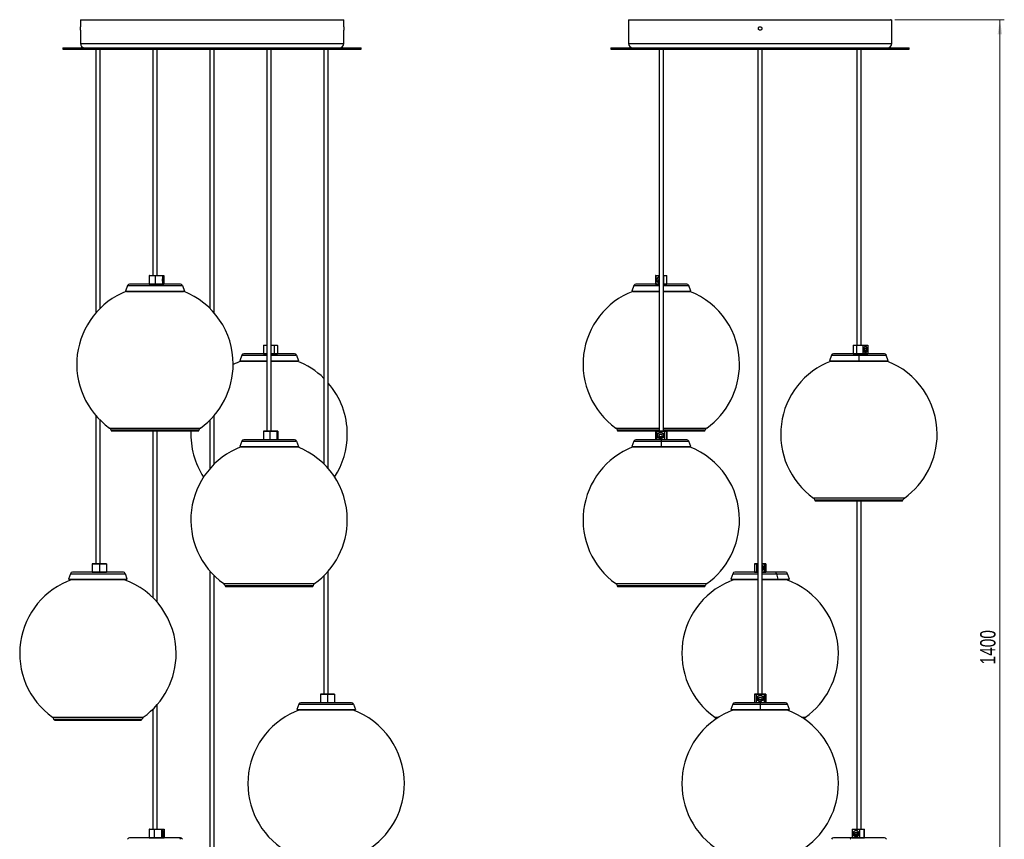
# Model space of a CAD drawing. Header units: millimetres. Extents: x 483 to 853, y 256 to 697.
# Tile 2 of 5: x 483 to 707, y 349 to 536. Entities that reach past the tile are written whole.
import ezdxf

# ---------------------------------------------------------------- set-up
doc = ezdxf.new("R2010")
doc.units = ezdxf.units.MM
doc.header["$PDSIZE"] = -1
doc.styles.add('SLDTEXTSTYLE0', font='TXT', dxfattribs={"width": 0.75})
doc.dimstyles.new('SLDDIMSTYLE0', dxfattribs={"dimtxt": 3.5, "dimasz": 3.302, "dimexe": 0, "dimexo": 0.0625, "dimgap": 0.875, "dimtad": 1, "dimdec": 0, "dimlfac": 5, "dimrnd": 1e-09, "dimzin": 12, "dimdsep": 46, "dimtxsty": 'SLDTEXTSTYLE0', "dimsah": 1, "dimcen": 0.09, "dimadec": 0, "dimazin": 3, "dimtfac": 1, "dimtofl": 0, "dimtmove": 0, "dimatfit": 3, "dimfxl": 0, "dimfrac": 2, "dimtolj": 1, "dimtzin": 12, "dimarcsym": 0})

# ---------------------------------------------------------------- blocks, each defined once
blk = doc.blocks.new('_D')
at = {"color": 7, "linetype": 'Continuous', "lineweight": 0}
for p, q in [((682.18, 536), (707.12, 536)), ((706.12, 536), (706.12, 256)), ((682.48, 256), (707.12, 256))]:
    blk.add_line(p, q, dxfattribs=at)
at = {"color": 7, "linetype": 'Continuous', "lineweight": 18}
for points in [[(706.12, 536), (705.61, 532.69), (706.63, 532.69)], [(706.12, 256), (706.63, 259.3), (705.61, 259.3)]]:
    blk.add_solid(points, dxfattribs=at)
at = {"color": 7, "linetype": 'Continuous', "lineweight": 18, "insert": (701.61, 389.18), "char_height": 3.5, "attachment_point": 1, "rotation": 90, "style": 'SLDTEXTSTYLE0'}
blk.add_mtext('1400', dxfattribs=at)

msp = doc.modelspace()

# ---------------------------------------------------------------- linework, layer by layer
at = {"color": 7, "linetype": 'Continuous', "lineweight": 25}
for p, q in [((496.59, 536), (496.59, 534.4)), ((496.59, 536), (556.59, 536)), ((556.59, 534.39), (556.59, 536)), ((621.48, 536), (621.48, 530.6)), ((621.48, 536), (651.48, 536)), ((651.48, 536), (681.48, 536)), ((681.48, 530.6), (681.48, 536)), ((496.59, 533.6), (496.59, 530.6)), ((556.59, 530.6), (556.59, 533.6)), ((492.59, 529.6), (492.59, 529.3)), ((492.59, 529.6), (560.59, 529.6)), ((560.59, 529.3), (560.59, 529.6)), ((617.48, 529.6), (617.48, 529.3)), ((617.48, 529.6), (651.48, 529.6)), ((651.48, 529.6), (685.48, 529.6)), ((685.48, 529.3), (685.48, 529.6)), ((492.59, 529.3), (560.59, 529.3)), ((500.1, 529.3), (500.1, 469.19)), ((501.08, 470.24), (501.08, 529.3)), ((513.1, 529.3), (513.1, 477.72)), ((514.08, 477.72), (514.08, 529.3)), ((526.1, 529.3), (526.1, 470.24)), ((527.08, 469.19), (527.08, 529.3)), ((539.1, 529.3), (539.1, 442.28)), ((540.08, 442.28), (540.08, 529.3)), ((552.1, 529.3), (552.1, 434.8)), ((553.08, 433.76), (553.08, 529.3)), ((617.48, 529.3), (651.48, 529.3)), ((628.47, 529.3), (628.47, 442.28)), ((629.45, 442.28), (629.45, 529.3)), ((650.99, 529.3), (650.99, 382.42)), ((651.48, 529.3), (685.48, 529.3)), ((651.97, 382.42), (651.97, 529.3)), ((673.51, 529.3), (673.51, 461.86)), ((674.49, 461.86), (674.49, 529.3)), ((519.38, 475.76), (507.8, 475.76)), ((512.29, 477.7), (512.29, 475.78)), ((512.31, 477.72), (513.65, 477.72)), ((513.65, 477.72), (515.28, 477.72)), ((515.3, 477.7), (513.65, 477.7)), ((513.65, 477.7), (513.65, 475.78)), ((513.65, 475.78), (515.3, 475.78)), ((515.28, 477.72), (515.3, 477.7)), ((515.28, 477.72), (515.6, 477.72)), ((515.28, 475.76), (515.3, 475.78)), ((515.3, 477.7), (515.3, 475.78)), ((515.63, 477.7), (515.3, 477.7)), ((515.3, 475.78), (515.63, 475.78)), ((515.41, 477.37), (515.4, 477.36)), ((515.5, 476.95), (515.43, 476.95)), ((515.43, 476.53), (515.5, 476.53)), ((515.45, 477.44), (515.44, 477.44)), ((515.46, 477.44), (515.45, 477.44)), ((515.6, 477.72), (515.63, 477.7)), ((515.6, 475.76), (515.63, 475.78)), ((515.63, 477.7), (515.63, 475.78)), ((628.47, 475.76), (623.17, 475.76)), ((627.66, 477.7), (627.66, 475.78)), ((627.73, 477.7), (627.66, 477.7)), ((627.66, 477.7), (627.66, 475.78)), ((627.66, 475.78), (627.73, 475.78)), ((627.68, 477.72), (627.75, 477.72)), ((627.68, 477.72), (627.68, 477.72)), ((627.75, 477.72), (627.73, 477.7)), ((627.73, 477.7), (627.73, 475.78)), ((627.75, 475.76), (627.73, 475.78)), ((627.75, 477.72), (628.47, 477.72)), ((628.31, 477.37), (628.31, 477.36)), ((628.47, 476.95), (628.43, 476.95)), ((628.43, 476.53), (628.47, 476.53)), ((629.45, 477.72), (629.49, 477.72)), ((634.75, 475.76), (629.45, 475.76)), ((629.49, 477.72), (630.14, 477.72)), ((629.49, 477.72), (629.5, 477.7)), ((629.49, 475.76), (629.5, 475.78)), ((630.16, 477.7), (629.5, 477.7)), ((629.5, 477.7), (629.5, 475.78)), ((629.5, 475.78), (630.16, 475.78)), ((630.14, 477.72), (630.24, 477.72)), ((630.16, 477.7), (630.16, 475.78)), ((630.26, 475.78), (630.26, 477.7)), ((507.35, 475.44), (506.9, 474.2)), ((506.9, 474.2), (507.08, 474.13)), ((506.9, 474.2), (520.29, 474.2)), ((507.09, 474.13), (520.1, 474.13)), ((519.84, 475.44), (520.29, 474.2)), ((520.11, 474.13), (520.29, 474.2)), ((622.72, 475.44), (622.27, 474.2)), ((622.27, 474.2), (622.45, 474.13)), ((622.27, 474.2), (628.47, 474.2)), ((622.46, 474.13), (628.47, 474.13)), ((629.45, 474.2), (635.66, 474.2)), ((629.45, 474.13), (635.47, 474.13)), ((635.66, 474.2), (635.2, 475.44)), ((635.47, 474.13), (635.66, 474.2)), ((538.29, 461.84), (538.29, 459.92)), ((538.31, 461.86), (539.1, 461.86)), ((540.08, 461.86), (540.74, 461.86)), ((540.74, 461.86), (541.46, 461.86)), ((540.76, 461.84), (540.76, 459.92)), ((541.49, 461.84), (540.76, 461.84)), ((541.46, 461.86), (541.49, 461.84)), ((541.49, 461.84), (541.49, 459.92)), ((672.7, 461.84), (672.7, 459.92)), ((672.72, 461.86), (673.43, 461.86)), ((673.43, 461.86), (674.9, 461.86)), ((674.91, 461.84), (673.43, 461.84)), ((673.43, 461.84), (673.43, 459.92)), ((674.9, 461.86), (674.91, 461.84)), ((674.9, 461.86), (676.01, 461.86)), ((674.91, 461.84), (674.91, 459.92)), ((676.04, 461.84), (674.91, 461.84)), ((675.28, 461.51), (675.28, 461.5)), ((675.59, 461.09), (675.36, 461.09)), ((675.36, 460.67), (675.59, 460.67)), ((675.48, 461.58), (675.46, 461.58)), ((676.01, 461.86), (676.04, 461.84)), ((676.04, 461.84), (676.04, 459.92)), ((533.35, 459.58), (532.9, 458.34)), ((532.9, 458.34), (533.09, 458.27)), ((532.9, 458.34), (539.1, 458.34)), ((533.09, 458.27), (539.1, 458.27)), ((539.1, 459.9), (533.8, 459.9)), ((545.38, 459.9), (540.08, 459.9)), ((540.08, 458.34), (546.29, 458.34)), ((540.08, 458.27), (546.1, 458.27)), ((540.76, 459.92), (541.49, 459.92)), ((541.46, 459.9), (541.49, 459.92)), ((545.84, 459.58), (546.29, 458.34)), ((546.1, 458.27), (546.29, 458.34)), ((667.75, 459.58), (667.3, 458.34)), ((667.3, 458.34), (667.49, 458.27)), ((667.3, 458.34), (674, 458.34)), ((667.49, 458.27), (674, 458.27)), ((674, 459.9), (668.2, 459.9)), ((673.43, 459.92), (674.91, 459.92)), ((679.79, 459.9), (674, 459.9)), ((674, 459.9), (674, 459.58)), ((674, 459.58), (674, 458.34)), ((674, 458.34), (680.69, 458.34)), ((674, 458.27), (674, 458.34)), ((674, 458.27), (680.5, 458.27)), ((674.9, 459.9), (674.91, 459.92)), ((674.91, 459.92), (676.04, 459.92)), ((676.01, 459.9), (676.04, 459.92)), ((680.69, 458.34), (680.24, 459.58)), ((680.5, 458.27), (680.69, 458.34)), ((500.1, 445.88), (500.1, 412.12)), ((501.08, 412.12), (501.08, 444.83)), ((526.1, 444.83), (526.1, 433.76)), ((527.08, 434.8), (527.08, 445.88)), ((503.76, 442.35), (523.43, 442.35)), ((513.1, 442.35), (513.1, 404.39)), ((514.08, 403.34), (514.08, 442.35)), ((538.29, 442.26), (538.29, 440.34)), ((538.31, 442.28), (539.75, 442.28)), ((539.75, 442.28), (541.38, 442.28)), ((541.39, 442.26), (539.76, 442.26)), ((539.76, 442.26), (539.76, 440.34)), ((541.38, 442.28), (541.39, 442.26)), ((541.38, 442.28), (541.55, 442.28)), ((541.39, 442.26), (541.39, 440.34)), ((541.57, 442.26), (541.39, 442.26)), ((541.48, 442), (541.47, 442)), ((541.55, 442.28), (541.57, 442.26)), ((541.57, 442.26), (541.57, 440.34)), ((619.13, 442.35), (628.47, 442.35)), ((627.66, 442.26), (627.66, 440.34)), ((627.88, 442.26), (627.67, 442.26)), ((627.67, 442.26), (627.67, 440.34)), ((627.68, 442.28), (627.69, 442.28)), ((627.69, 442.28), (627.9, 442.28)), ((627.9, 442.28), (627.88, 442.26)), ((629.67, 442.26), (627.88, 442.26)), ((627.88, 442.26), (627.88, 440.34)), ((627.9, 442.28), (629.65, 442.28)), ((628.77, 442), (628.77, 442)), ((629.45, 442.35), (638.79, 442.35)), ((629.65, 442.28), (630.18, 442.28)), ((629.65, 442.28), (629.67, 442.26)), ((630.19, 442.26), (629.67, 442.26)), ((629.67, 442.26), (629.67, 440.34)), ((630.18, 442.28), (630.24, 442.28)), ((630.19, 442.26), (630.19, 440.34)), ((630.26, 440.34), (630.26, 442.26)), ((533.35, 440.03), (532.9, 438.78)), ((545.38, 440.34), (533.8, 440.34)), ((541.45, 441.93), (541.45, 441.93)), ((541.5, 441.51), (541.47, 441.51)), ((541.47, 441.1), (541.5, 441.1)), ((541.47, 440.71), (541.48, 440.74)), ((545.84, 440.03), (546.29, 438.78)), ((622.72, 440.03), (622.27, 438.78)), ((628.96, 440.34), (623.17, 440.34)), ((628.46, 441.93), (628.46, 441.93)), ((628.96, 441.51), (628.59, 441.51)), ((628.59, 441.1), (628.96, 441.1)), ((634.75, 440.34), (628.96, 440.34)), ((628.96, 440.34), (628.96, 440.03)), ((628.96, 440.03), (628.96, 438.78)), ((635.66, 438.78), (635.2, 440.03)), ((532.9, 438.78), (533.09, 438.72)), ((532.9, 438.78), (546.29, 438.78)), ((533.09, 438.72), (546.1, 438.72)), ((546.1, 438.72), (546.29, 438.78)), ((622.27, 438.78), (622.46, 438.72)), ((622.27, 438.78), (628.96, 438.78)), ((622.46, 438.72), (628.96, 438.72)), ((628.96, 438.78), (635.66, 438.78)), ((628.96, 438.72), (628.96, 438.78)), ((628.96, 438.72), (635.47, 438.72)), ((635.47, 438.72), (635.66, 438.78)), ((664.16, 426.42), (683.83, 426.42)), ((673.51, 426.42), (673.51, 351.63)), ((674.49, 351.63), (674.49, 426.42)), ((499.29, 412.1), (499.29, 410.18)), ((499.31, 412.12), (500.92, 412.12)), ((500.92, 412.12), (502.5, 412.12)), ((500.92, 412.1), (500.92, 410.18)), ((502.52, 412.1), (500.92, 412.1)), ((502.5, 412.12), (502.52, 412.1)), ((502.52, 412.1), (502.52, 410.18)), ((650.18, 412.1), (650.18, 410.18)), ((650.2, 412.12), (650.24, 412.12)), ((650.64, 412.1), (650.22, 412.1)), ((650.22, 412.1), (650.22, 410.18)), ((650.24, 412.12), (650.66, 412.12)), ((650.66, 412.12), (650.64, 412.1)), ((650.64, 412.1), (650.64, 410.18)), ((650.66, 412.12), (650.99, 412.12)), ((651.97, 412.12), (652.42, 412.12)), ((652.42, 412.12), (652.44, 412.1)), ((652.42, 412.12), (652.74, 412.12)), ((652.44, 412.1), (652.44, 410.18)), ((652.75, 412.1), (652.44, 412.1)), ((652.74, 412.12), (652.76, 412.12)), ((652.75, 412.1), (652.75, 410.18)), ((652.78, 410.18), (652.78, 412.1)), ((494.35, 409.84), (493.9, 408.6)), ((493.9, 408.6), (494.09, 408.53)), ((493.9, 408.6), (507.29, 408.6)), ((494.09, 408.53), (507.1, 408.53)), ((506.38, 410.16), (494.8, 410.16)), ((500.92, 410.18), (502.52, 410.18)), ((502.5, 410.16), (502.52, 410.18)), ((507.29, 408.6), (506.84, 409.84)), ((507.1, 408.53), (507.29, 408.6)), ((526.1, 410.44), (526.1, 301.45)), ((527.08, 301.45), (527.08, 409.4)), ((552.1, 409.4), (552.1, 382.42)), ((553.08, 382.42), (553.08, 410.44)), ((645.24, 409.84), (644.78, 408.6)), ((644.78, 408.6), (644.97, 408.53)), ((644.78, 408.6), (650.99, 408.6)), ((644.97, 408.53), (650.99, 408.53)), ((650.99, 410.16), (645.69, 410.16)), ((650.22, 410.18), (650.64, 410.18)), ((650.66, 410.16), (650.64, 410.18)), ((654.95, 410.16), (651.97, 410.16)), ((651.97, 408.6), (655.49, 408.6)), ((651.97, 408.53), (655.38, 408.53)), ((652.42, 410.16), (652.44, 410.18)), ((652.44, 410.18), (652.75, 410.18)), ((657.27, 410.16), (654.95, 410.16)), ((655.22, 409.84), (655.49, 408.6)), ((655.38, 408.53), (655.49, 408.6)), ((655.38, 408.53), (657.99, 408.53)), ((655.49, 408.6), (658.17, 408.6)), ((658.17, 408.6), (657.72, 409.84)), ((657.99, 408.53), (658.17, 408.6)), ((529.76, 406.91), (549.43, 406.91)), ((619.13, 406.91), (638.79, 406.91)), ((551.29, 382.4), (551.29, 380.48)), ((551.31, 382.42), (552.88, 382.42)), ((552.88, 382.42), (554.47, 382.42)), ((552.88, 382.4), (552.88, 380.48)), ((554.49, 382.4), (552.88, 382.4)), ((554.47, 382.42), (554.49, 382.4)), ((554.49, 382.4), (554.49, 380.48)), ((650.18, 382.4), (650.18, 380.48)), ((650.2, 382.42), (650.23, 382.42)), ((650.58, 382.4), (650.21, 382.4)), ((650.21, 382.4), (650.21, 380.48)), ((650.23, 382.42), (650.59, 382.42)), ((650.59, 382.42), (650.58, 382.4)), ((652.38, 382.4), (650.58, 382.4)), ((650.58, 382.4), (650.58, 380.48)), ((650.59, 382.42), (652.36, 382.42)), ((651.17, 382.06), (651.16, 382.06)), ((651.67, 381.64), (651.29, 381.64)), ((652.36, 382.42), (652.38, 382.4)), ((652.36, 382.42), (652.73, 382.42)), ((652.38, 382.4), (652.38, 380.48)), ((652.75, 382.4), (652.38, 382.4)), ((652.73, 382.42), (652.76, 382.42)), ((652.75, 382.4), (652.75, 380.48)), ((652.78, 380.48), (652.78, 382.4)), ((514.08, 351.63), (514.08, 380.02)), ((546.35, 380.14), (545.9, 378.9)), ((558.38, 380.46), (546.8, 380.46)), ((552.88, 380.48), (554.49, 380.48)), ((554.47, 380.46), (554.49, 380.48)), ((554.49, 380.84), (554.52, 380.84)), ((558.84, 380.14), (559.29, 378.9)), ((645.24, 380.14), (644.78, 378.9)), ((651.48, 380.46), (645.69, 380.46)), ((650.21, 380.48), (650.58, 380.48)), ((650.58, 380.48), (652.38, 380.48)), ((650.59, 380.46), (650.58, 380.48)), ((651.29, 381.23), (651.67, 381.23)), ((657.27, 380.46), (651.48, 380.46)), ((651.48, 380.46), (651.48, 380.14)), ((651.48, 380.14), (651.48, 378.9)), ((652.36, 380.46), (652.38, 380.48)), ((652.38, 380.48), (652.75, 380.48)), ((658.17, 378.9), (657.72, 380.14)), ((513.1, 378.98), (513.1, 351.63)), ((545.9, 378.9), (546.09, 378.83)), ((545.9, 378.9), (559.29, 378.9)), ((546.09, 378.83), (559.1, 378.83)), ((559.1, 378.83), (559.29, 378.9)), ((644.78, 378.9), (644.97, 378.83)), ((644.78, 378.9), (651.48, 378.9)), ((644.97, 378.83), (651.48, 378.83)), ((651.48, 378.9), (658.17, 378.9)), ((651.48, 378.83), (651.48, 378.9)), ((651.48, 378.83), (657.99, 378.83)), ((657.99, 378.83), (658.17, 378.9)), ((490.76, 376.49), (510.43, 376.49)), ((512.29, 351.61), (512.29, 349.69)), ((512.31, 351.63), (513.42, 351.63)), ((513.42, 351.63), (515.04, 351.63)), ((515.05, 351.61), (513.42, 351.61)), ((513.42, 351.61), (513.42, 349.69)), ((515.04, 351.63), (515.05, 351.61)), ((515.04, 351.63), (515.66, 351.63)), ((515.05, 351.61), (515.05, 349.69)), ((515.69, 351.61), (515.05, 351.61)), ((515.26, 351.28), (515.26, 351.28)), ((515.44, 350.86), (515.3, 350.86)), ((515.3, 350.44), (515.44, 350.44)), ((515.37, 351.35), (515.36, 351.35)), ((515.43, 351.31), (515.39, 351.34)), ((515.49, 350.16), (515.5, 350.18)), ((515.66, 351.63), (515.69, 351.61)), ((515.69, 351.61), (515.69, 349.69)), ((672.5, 351.63), (672.48, 351.61)), ((674.16, 351.61), (672.48, 351.61)), ((672.48, 351.61), (672.48, 349.69)), ((672.5, 351.63), (674.16, 351.63)), ((673.03, 351.28), (673.03, 351.28)), ((673.5, 350.86), (673.15, 350.86)), ((673.15, 350.44), (673.5, 350.44)), ((673.33, 351.35), (673.32, 351.35)), ((673.54, 351.31), (673.53, 351.32)), ((674.16, 351.63), (675.06, 351.63)), ((674.16, 351.63), (674.16, 351.61)), ((675.08, 351.61), (674.16, 351.61)), ((674.16, 351.61), (674.16, 349.69)), ((675.06, 351.63), (675.28, 351.63)), ((675.08, 351.61), (675.08, 349.69)), ((675.3, 349.69), (675.3, 351.61)), ((519.09, 349.67), (507.8, 349.67)), ((513.42, 349.69), (515.05, 349.69)), ((515.04, 349.67), (515.05, 349.69)), ((515.05, 349.69), (515.69, 349.69)), ((515.66, 349.67), (515.69, 349.69)), ((519.38, 349.67), (519.09, 349.67)), ((672.16, 349.67), (668.2, 349.67)), ((679.79, 349.67), (672.16, 349.67)), ((672.48, 349.69), (674.16, 349.69)), ((672.5, 349.67), (672.48, 349.69)), ((674.16, 349.69), (675.08, 349.69)), ((674.16, 349.67), (674.16, 349.69))]:
    msp.add_line(p, q, dxfattribs=at)
at = {"color": 8, "linetype": 'Continuous', "lineweight": 25}
for p, q in [((496.59, 530.6), (556.59, 530.6)), ((621.48, 530.6), (651.48, 530.6)), ((651.48, 530.6), (681.48, 530.6)), ((513.65, 477.7), (512.29, 477.7)), ((512.29, 475.78), (513.65, 475.78)), ((627.66, 477.7), (627.66, 477.7)), ((627.66, 475.78), (627.66, 475.78)), ((628.47, 477.7), (627.73, 477.7)), ((627.73, 475.78), (628.47, 475.78)), ((629.5, 477.7), (629.45, 477.7)), ((629.45, 475.78), (629.5, 475.78)), ((630.26, 477.7), (630.16, 477.7)), ((630.16, 475.78), (630.26, 475.78)), ((507.35, 475.44), (519.84, 475.44)), ((622.72, 475.44), (628.47, 475.44)), ((629.45, 475.44), (635.2, 475.44)), ((539.1, 461.84), (538.29, 461.84)), ((540.76, 461.84), (540.08, 461.84)), ((673.43, 461.84), (672.7, 461.84)), ((533.35, 459.58), (539.1, 459.58)), ((538.29, 459.92), (539.1, 459.92)), ((540.08, 459.92), (540.76, 459.92)), ((540.08, 459.58), (545.84, 459.58)), ((667.75, 459.58), (674, 459.58)), ((672.7, 459.92), (673.43, 459.92)), ((674, 459.58), (680.24, 459.58)), ((503.25, 443.01), (513.56, 443.01)), ((513.56, 442.5), (503.57, 442.5)), ((513.56, 443.01), (523.94, 443.01)), ((523.61, 442.5), (513.56, 442.5)), ((539.76, 442.26), (538.29, 442.26)), ((618.62, 443.01), (628.47, 443.01)), ((628.47, 442.5), (618.94, 442.5)), ((627.67, 442.26), (627.66, 442.26)), ((629.45, 443.01), (639.3, 443.01)), ((638.98, 442.5), (629.45, 442.5)), ((630.26, 442.26), (630.19, 442.26)), ((533.35, 440.03), (545.84, 440.03)), ((622.72, 440.03), (628.96, 440.03)), ((628.96, 440.03), (635.2, 440.03)), ((663.65, 427.08), (664.07, 427.08)), ((664.38, 426.57), (663.98, 426.57)), ((664.07, 427.08), (684.34, 427.08)), ((684.01, 426.57), (664.38, 426.57)), ((500.92, 412.1), (499.29, 412.1)), ((650.22, 412.1), (650.18, 412.1)), ((650.99, 412.1), (650.64, 412.1)), ((652.44, 412.1), (651.97, 412.1)), ((652.78, 412.1), (652.75, 412.1)), ((494.35, 409.84), (506.84, 409.84)), ((499.29, 410.18), (500.92, 410.18)), ((645.24, 409.84), (650.99, 409.84)), ((650.18, 410.18), (650.22, 410.18)), ((650.64, 410.18), (650.99, 410.18)), ((651.97, 410.18), (652.44, 410.18)), ((651.97, 409.84), (655.22, 409.84)), ((652.75, 410.18), (652.78, 410.18)), ((655.22, 409.84), (657.72, 409.84)), ((529.25, 407.58), (539.68, 407.58)), ((539.67, 407.07), (529.57, 407.07)), ((549.61, 407.07), (539.67, 407.07)), ((539.68, 407.58), (549.94, 407.58)), ((618.62, 407.58), (639.3, 407.58)), ((618.94, 407.07), (618.94, 407.07)), ((638.98, 407.07), (618.94, 407.07)), ((552.88, 382.4), (551.29, 382.4)), ((650.21, 382.4), (650.18, 382.4)), ((652.78, 382.4), (652.75, 382.4)), ((546.35, 380.14), (558.84, 380.14)), ((551.29, 380.48), (552.88, 380.48)), ((645.24, 380.14), (651.48, 380.14)), ((650.18, 380.48), (650.21, 380.48)), ((651.48, 380.14), (657.72, 380.14)), ((652.75, 380.48), (652.78, 380.48)), ((490.25, 377.16), (500.36, 377.16)), ((500.36, 377.16), (510.94, 377.16)), ((641.14, 377.16), (642.02, 377.16)), ((660.93, 377.16), (661.82, 377.16)), ((500.37, 376.65), (490.57, 376.65)), ((510.61, 376.65), (500.37, 376.65)), ((513.42, 351.61), (512.29, 351.61)), ((675.3, 351.61), (675.08, 351.61)), ((512.29, 349.69), (513.42, 349.69)), ((675.08, 349.69), (675.3, 349.69))]:
    msp.add_line(p, q, dxfattribs=at)
at = {"color": 7, "linetype": 'Continuous', "lineweight": 25, "flags": 128}
for points in [[(515.33, 476.74), (515.34, 476.96), (515.36, 477.16), (515.39, 477.32), (515.42, 477.42), (515.46, 477.46), (515.5, 477.42), (515.54, 477.32), (515.57, 477.16), (515.59, 476.96), (515.59, 476.74), (515.59, 476.52), (515.57, 476.32), (515.54, 476.16), (515.5, 476.06), (515.46, 476.02), (515.42, 476.06), (515.39, 476.16), (515.36, 476.32), (515.34, 476.52), (515.33, 476.74)], [(673.43, 461.84), (673.43, 461.84), (673.43, 461.85), (673.43, 461.85), (673.43, 461.85), (673.43, 461.86), (673.43, 461.86), (673.43, 461.86), (673.43, 461.86)], [(675.02, 460.88), (675.05, 461.1), (675.11, 461.3), (675.21, 461.46), (675.34, 461.56), (675.48, 461.6), (675.61, 461.56), (675.74, 461.46), (675.84, 461.3), (675.9, 461.1), (675.93, 460.88), (675.9, 460.66), (675.84, 460.46), (675.74, 460.3), (675.61, 460.2), (675.48, 460.16), (675.34, 460.2), (675.21, 460.3), (675.11, 460.46), (675.05, 460.66), (675.02, 460.88)], [(675.36, 461.09), (675.31, 461.07), (675.26, 461.03), (675.24, 460.96), (675.23, 460.88), (675.24, 460.8), (675.26, 460.73), (675.31, 460.69), (675.36, 460.67)], [(675.37, 460.19), (675.5, 460.18), (675.64, 460.24), (675.76, 460.37), (675.85, 460.55), (675.89, 460.76), (675.89, 461), (675.85, 461.21), (675.8, 461.31)], [(675.59, 460.67), (675.64, 460.69), (675.69, 460.73), (675.71, 460.8), (675.72, 460.88), (675.71, 460.96), (675.69, 461.03), (675.64, 461.07), (675.59, 461.09)], [(673.43, 459.92), (673.43, 459.92), (673.43, 459.91), (673.43, 459.91), (673.43, 459.91), (673.43, 459.9), (673.43, 459.9), (673.43, 459.9), (673.43, 459.9)], [(541.41, 441.3), (541.42, 441.53), (541.43, 441.73), (541.44, 441.89), (541.46, 441.99), (541.48, 442.02), (541.51, 441.99), (541.53, 441.89), (541.54, 441.73), (541.55, 441.53), (541.56, 441.3), (541.55, 441.08), (541.55, 440.95)], [(541.54, 440.88), (541.53, 440.72), (541.51, 440.62), (541.48, 440.58), (541.46, 440.62), (541.44, 440.72), (541.43, 440.88), (541.42, 441.08), (541.41, 441.3)], [(628.16, 441.63), (628.12, 441.53), (628.08, 441.3)], [(515.12, 350.65), (515.13, 350.87), (515.16, 351.07), (515.22, 351.23), (515.29, 351.34), (515.37, 351.37), (515.45, 351.34), (515.47, 351.32)], [(515.48, 351.3), (515.52, 351.23), (515.58, 351.07), (515.61, 350.87), (515.63, 350.65), (515.61, 350.43), (515.58, 350.23), (515.52, 350.07), (515.45, 349.97), (515.37, 349.93), (515.29, 349.97), (515.22, 350.07), (515.16, 350.23), (515.13, 350.43), (515.12, 350.65)], [(515.3, 350.86), (515.28, 350.84), (515.25, 350.8), (515.24, 350.73), (515.23, 350.65), (515.24, 350.57), (515.25, 350.5), (515.28, 350.46), (515.3, 350.44)], [(515.35, 349.95), (515.37, 349.95), (515.45, 350.01), (515.52, 350.14), (515.57, 350.32), (515.6, 350.54), (515.6, 350.77), (515.6, 350.77)], [(515.44, 350.44), (515.47, 350.46), (515.49, 350.5), (515.51, 350.57), (515.51, 350.65), (515.51, 350.73), (515.49, 350.8), (515.47, 350.84), (515.44, 350.86)], [(672.65, 350.65), (672.68, 350.87), (672.78, 351.07), (672.93, 351.23), (673.11, 351.34), (673.32, 351.37), (673.53, 351.34), (673.72, 351.23), (673.87, 351.07), (673.96, 350.87), (674, 350.65), (673.96, 350.43), (673.87, 350.23), (673.72, 350.07), (673.53, 349.97), (673.32, 349.93), (673.11, 349.97), (672.93, 350.07), (672.78, 350.23), (672.68, 350.43), (672.65, 350.65)], [(672.68, 350.65), (672.71, 350.42), (672.81, 350.22), (672.97, 350.07), (673.17, 349.97), (673.38, 349.95), (673.59, 350.01), (673.77, 350.14), (673.91, 350.32), (673.98, 350.54), (673.98, 350.77), (673.91, 350.98), (673.77, 351.17), (673.63, 351.27)], [(672.16, 349.67), (672.14, 349.67), (672.12, 349.65), (672.09, 349.62), (672.07, 349.58), (672.06, 349.54), (672.04, 349.48), (672.03, 349.42), (672.02, 349.36)]]:
    msp.add_lwpolyline(points, dxfattribs=at)
at = {"color": 7, "linetype": 'Continuous', "lineweight": 25}
for centre, radius in [((628.78, 441.3), 0.719), ((651.48, 381.44), 0.72)]:
    msp.add_circle(centre, radius, dxfattribs=at)
for centre, radius, start, end in [((466.6, 534), 30, 359.2453, 0.764), ((497.59, 530.6), 1, 180, 270), ((555.59, 530.6), 1, 270, 0), ((622.48, 530.6), 1, 180, 270), ((680.48, 530.6), 1, 270, 0), ((507.8, 475.28), 0.48, 90, 160), ((512.31, 477.7), 0.02, 90, 180), ((512.31, 475.78), 0.02, 180, 270), ((513.53, 477.7), 0.121, 357.6283, 7.1481), ((513.53, 475.77), 0.121, 352.8519, 2.3717), ((515.87, 476.74), 0.492, 154.9893, 205.0107), ((515.27, 476.23), 0.258, 311.617, 358.8652), ((515.05, 476.74), 0.492, 334.9893, 25.0107), ((519.38, 475.28), 0.48, 20, 90), ((623.17, 475.28), 0.48, 90, 160), ((627.68, 477.7), 0.02, 90, 180), ((627.68, 477.7), 0.02, 90.0249, 180.0249), ((627.68, 475.78), 0.02, 180, 270), ((627.68, 475.78), 0.02, 179.9751, 269.9751), ((628.62, 476.75), 0.716, 102.3236, 180.4389), ((628.63, 476.74), 0.717, 179.6237, 257.6138), ((628.63, 476.74), 0.7, 118.6498, 180.2476), ((628.63, 476.73), 0.696, 179.5404, 257.048), ((628.44, 476.74), 0.208, 90.7725, 269.2275), ((628.59, 476.74), 0.21, 125.2957, 234.7043), ((630.14, 477.7), 0.0192, 357.6677, 87.4603), ((630.14, 475.78), 0.0192, 272.5397, 2.3323), ((630.24, 477.7), 0.02, 0, 90), ((630.24, 475.78), 0.02, 270, 0), ((634.75, 475.28), 0.48, 20, 90), ((513.59, 457.54), 17.83, 111.3991, 234.5468), ((513.59, 457.54), 17.83, 0, 68.6009), ((628.96, 457.54), 17.83, 111.4207, 234.5468), ((628.96, 457.54), 17.83, 0, 68.5793), ((538.31, 461.84), 0.02, 90, 180), ((540.74, 461.84), 0.0191, 357.1115, 86.7858), ((672.72, 461.84), 0.02, 90, 180), ((675.45, 461.23), 0.347, 33.6233, 87.7381), ((539.59, 441.6), 17.83, 110.8006, 117.2728), ((533.8, 459.42), 0.48, 90, 160), ((538.31, 459.92), 0.02, 180, 270), ((540.74, 459.92), 0.0191, 273.2142, 2.8885), ((545.38, 459.42), 0.48, 20, 90), ((539.59, 441.6), 17.83, 45.4424, 69.1994), ((674, 441.6), 17.83, 110.8006, 234.5468), ((668.2, 459.42), 0.48, 90, 160), ((672.72, 459.92), 0.02, 180, 270), ((679.79, 459.42), 0.48, 20, 90), ((674, 441.6), 17.83, 0, 69.1994), ((513.59, 457.54), 17.83, 305.4532, 0), ((628.96, 457.54), 17.83, 305.4532, 0), ((539.59, 441.6), 17.83, 0, 40.8355), ((502.79, 442.36), 0.8, 10.3534, 54.5468), ((503.76, 442.54), 0.19, 190.3534, 270), ((539.59, 441.6), 17.83, 177.6107, 213.1571), ((523.43, 442.54), 0.19, 270, 349.6466), ((524.4, 442.36), 0.8, 125.4532, 169.6466), ((538.31, 442.26), 0.02, 90, 180), ((539.71, 442.27), 0.0424, 353.3334, 20.8272), ((618.16, 442.36), 0.8, 10.3534, 54.5468), ((619.13, 442.54), 0.19, 190.3534, 270), ((627.68, 442.26), 0.02, 90, 180), ((627.69, 442.26), 0.0199, 90.2236, 180.2218), ((630.17, 442.27), 0.0195, 358.5109, 88.4291), ((630.24, 442.26), 0.02, 0, 90), ((638.79, 442.54), 0.19, 270, 349.6466), ((639.77, 442.36), 0.8, 125.4532, 169.6466), ((533.8, 439.86), 0.48, 90, 160), ((542.3, 441.3), 0.858, 165.9673, 194.0327), ((541.34, 440.7), 0.158, 322.2823, 0.8321), ((540.67, 441.3), 0.858, 345.9673, 14.0327), ((545.38, 439.86), 0.48, 20, 90), ((539.59, 441.6), 17.83, 326.8429, 0), ((623.17, 439.86), 0.48, 90, 160), ((628.78, 441.3), 0.697, 179.9383, 35.048), ((628.79, 441.31), 0.694, 152.8696, 73.1271), ((628.59, 441.3), 0.208, 90.2297, 269.7703), ((628.67, 441.3), 0.208, 90.2297, 269.7703), ((628.96, 441.3), 0.208, 270.2297, 89.7703), ((634.75, 439.86), 0.48, 20, 90), ((674, 441.6), 17.83, 305.4532, 0), ((539.59, 422.1), 17.83, 111.2616, 234.5468), ((539.59, 422.1), 17.83, 0, 68.7384), ((628.96, 422.1), 17.83, 111.2616, 234.5468), ((628.96, 422.1), 17.83, 0, 68.7384), ((663.19, 426.43), 0.8, 10.3534, 54.5468), ((664.16, 426.61), 0.19, 190.3534, 270), ((683.83, 426.61), 0.19, 270, 349.6466), ((684.8, 426.43), 0.8, 125.4532, 169.6466), ((539.59, 422.1), 17.83, 305.4532, 0), ((628.96, 422.1), 17.83, 305.4532, 0), ((499.31, 412.1), 0.02, 90, 180), ((500.9, 412.1), 0.024, 348.7514, 39.7024), ((650.2, 412.1), 0.02, 90, 180), ((650.24, 412.1), 0.0197, 90.9673, 180.9357), ((651.54, 411.14), 0.72, 139.9742, 180.0027), ((651.54, 411.14), 0.72, 179.9973, 220.0258), ((651.54, 411.14), 0.7, 141.8778, 180.0027), ((651.54, 411.14), 0.7, 179.9973, 218.1222), ((651.54, 411.14), 0.72, 306.6217, 53.3783), ((651.54, 411.14), 0.7, 307.9129, 52.0871), ((651.51, 411.14), 0.7, 311.2528, 34.3899), ((652.74, 412.1), 0.0198, 359.4726, 89.4627), ((652.76, 412.1), 0.02, 0, 90), ((500.59, 391.68), 17.83, 109.1235, 234.5468), ((494.8, 409.68), 0.48, 90, 160), ((499.31, 410.18), 0.02, 180, 270), ((500.9, 410.17), 0.024, 320.2976, 11.2486), ((506.38, 409.68), 0.48, 20, 90), ((500.59, 391.68), 17.83, 0, 70.8765), ((651.48, 391.68), 17.83, 109.1235, 234.5468), ((645.69, 409.68), 0.48, 90, 160), ((650.2, 410.18), 0.02, 180, 270), ((650.24, 410.17), 0.0197, 179.0643, 269.0327), ((652.74, 410.18), 0.0198, 270.5373, 0.5274), ((652.76, 410.18), 0.02, 270, 0), ((654.88, 409.82), 0.343, 3.2017, 77.8925), ((657.27, 409.68), 0.48, 20, 90), ((651.48, 391.68), 17.83, 0, 70.8765), ((528.79, 406.92), 0.8, 10.3534, 54.5468), ((529.76, 407.1), 0.19, 190.3534, 270), ((549.43, 407.1), 0.19, 270, 349.6466), ((550.4, 406.92), 0.8, 125.4532, 169.6466), ((618.16, 406.92), 0.8, 10.3534, 54.5468), ((619.13, 407.1), 0.19, 190.3534, 270), ((638.79, 407.1), 0.19, 270, 349.6466), ((639.77, 406.92), 0.8, 125.4532, 169.6466), ((500.59, 391.68), 17.83, 305.4532, 0), ((651.48, 391.68), 17.83, 305.4532, 0), ((551.31, 382.4), 0.02, 90, 180), ((552.86, 382.4), 0.0263, 349.5699, 35.5059), ((650.2, 382.4), 0.02, 90, 180), ((650.23, 382.4), 0.0198, 90.7357, 180.7172), ((651.48, 381.43), 0.699, 117.8534, 72.1822), ((651.48, 381.44), 0.7, 116.535, 180), ((651.48, 381.44), 0.7, 180, 35.7741), ((651.29, 381.44), 0.208, 90, 270), ((651.67, 381.44), 0.208, 270, 90), ((652.73, 382.4), 0.0198, 359.2828, 89.2643), ((652.76, 382.4), 0.02, 0, 90), ((546.8, 379.98), 0.48, 90, 160), ((551.31, 380.48), 0.02, 180, 270), ((552.86, 380.47), 0.0263, 324.4941, 10.4301), ((558.38, 379.98), 0.48, 20, 90), ((645.69, 379.98), 0.48, 90, 160), ((650.2, 380.48), 0.02, 180, 270), ((650.23, 380.47), 0.0198, 179.2828, 269.2643), ((652.73, 380.47), 0.0198, 270.7357, 0.7172), ((652.76, 380.48), 0.02, 270, 0), ((657.27, 379.98), 0.48, 20, 90), ((489.79, 376.51), 0.8, 10.3534, 54.5468), ((511.4, 376.51), 0.8, 125.4532, 169.6466), ((552.59, 362.04), 17.83, 109.6974, 234.5468), ((552.59, 362.04), 17.83, 0, 70.3026), ((651.48, 362.04), 17.83, 109.6974, 234.5468), ((640.67, 376.51), 0.8, 19.1513, 54.5468), ((651.48, 362.04), 17.83, 0, 70.3026), ((662.28, 376.51), 0.8, 125.4532, 160.8487), ((490.76, 376.68), 0.19, 190.3534, 270), ((510.43, 376.68), 0.19, 270, 349.6466), ((552.59, 362.04), 17.83, 305.4532, 0), ((651.48, 362.04), 17.83, 305.4532, 0), ((512.31, 351.61), 0.02, 90, 180), ((513.45, 351.62), 0.0388, 157.1225, 187.2592), ((673.16, 350.65), 0.208, 93.0861, 266.9139), ((673.46, 350.65), 0.208, 93.0861, 266.9139), ((673.49, 350.65), 0.208, 273.0861, 86.9139), ((675.06, 351.61), 0.0186, 355.2727, 84.3228), ((675.28, 351.61), 0.02, 0, 90), ((507.8, 349.19), 0.48, 90, 160), ((512.31, 349.69), 0.02, 180, 270), ((513.45, 349.69), 0.0388, 172.7408, 202.8775), ((519.08, 349.21), 0.457, 18.0211, 89.1115), ((519.38, 349.19), 0.48, 20, 90), ((668.2, 349.19), 0.48, 90, 160), ((675.06, 349.69), 0.0186, 275.6772, 4.7273), ((675.28, 349.69), 0.02, 270, 0), ((679.79, 349.19), 0.48, 20, 90)]:
    msp.add_arc(centre, radius, start, end, dxfattribs=at)
for points, knots in [([(556.59, 534.39), (556.59, 534.39), (556.59, 534.4), (556.59, 534.38), (556.59, 534.31), (556.59, 534.21), (556.59, 534.1), (556.59, 534.02), (556.59, 534)], [0, 0, 0, 0, 0.006886, 0.221535, 0.436185, 0.650851, 0.865524, 1, 1, 1, 1]), ([(556.59, 534), (556.59, 533.95), (556.59, 533.86), (556.59, 533.74), (556.59, 533.65), (556.59, 533.6), (556.59, 533.6), (556.59, 533.6)], [0, 0, 0, 0, 0.214825, 0.429649, 0.644485, 0.859329, 1, 1, 1, 1]), ([(651.08, 534), (651.08, 533.95), (651.09, 533.86), (651.16, 533.74), (651.26, 533.65), (651.39, 533.6), (651.53, 533.59), (651.66, 533.63), (651.77, 533.71), (651.85, 533.82), (651.88, 533.95), (651.88, 534.09), (651.82, 534.22), (651.73, 534.32), (651.61, 534.38), (651.47, 534.4), (651.34, 534.38), (651.22, 534.31), (651.13, 534.21), (651.09, 534.1), (651.08, 534.02), (651.08, 534)], [0, 0, 0, 0, 0.0536855, 0.1073708, 0.1610592, 0.2147495, 0.2684366, 0.3221202, 0.3758057, 0.4294953, 0.4831849, 0.5368705, 0.5905541, 0.6442411, 0.6979314, 0.7516198, 0.8053041, 0.8589884, 0.9126769, 0.9663672, 1, 1, 1, 1]), ([(515.32, 476.95), (515.32, 476.87), (515.32, 476.71), (515.35, 476.47), (515.38, 476.34), (515.39, 476.29)], [0, 0, 0, 0, 0.316967, 0.686432, 1, 1, 1, 1]), ([(515.39, 476.29), (515.38, 476.33), (515.36, 476.42), (515.35, 476.61), (515.34, 476.82), (515.35, 477.03), (515.37, 477.23), (515.39, 477.32), (515.4, 477.36)], [0, 0, 0, 0, 0.158458, 0.31818, 0.480792, 0.647474, 0.8216, 1, 1, 1, 1]), ([(515.37, 476.22), (515.39, 476.19), (515.41, 476.14), (515.43, 476.16), (515.44, 476.16)], [0, 0, 0, 0, 0.5458752, 1, 1, 1, 1]), ([(515.54, 476.36), (515.54, 476.33), (515.53, 476.26), (515.5, 476.18), (515.46, 476.14), (515.43, 476.17), (515.4, 476.23), (515.39, 476.28), (515.39, 476.29)], [0, 0, 0, 0, 0.108428, 0.323088, 0.537749, 0.75241, 0.96707, 1, 1, 1, 1]), ([(515.43, 476.15), (515.44, 476.15), (515.46, 476.15), (515.48, 476.15), (515.48, 476.15)], [0, 0, 0, 0, 0.498525, 1, 1, 1, 1]), ([(515.5, 477.41), (515.49, 477.43), (515.47, 477.46), (515.45, 477.43), (515.44, 477.41)], [0, 0, 0, 0, 0.626125, 1, 1, 1, 1]), ([(515.44, 476.1), (515.45, 476.11), (515.46, 476.13), (515.46, 476.15), (515.46, 476.15)], [0, 0, 0, 0, 0.99934, 1, 1, 1, 1]), ([(515.49, 476.21), (515.5, 476.23), (515.52, 476.27), (515.54, 476.34), (515.54, 476.36)], [0, 0, 0, 0, 0.678215, 1, 1, 1, 1]), ([(515.5, 477.41), (515.51, 477.37), (515.54, 477.29), (515.57, 477.11), (515.58, 476.89), (515.58, 476.67), (515.56, 476.48), (515.55, 476.39), (515.54, 476.36)], [0, 0, 0, 0, 0.1842489, 0.3686359, 0.5459765, 0.7187431, 0.887797, 1, 1, 1, 1]), ([(628.13, 477.2), (628.12, 477.19), (628.1, 477.17), (628.08, 477.14), (628.04, 477.07), (628, 477), (627.98, 476.93), (627.96, 476.85), (627.95, 476.77), (627.95, 476.69), (627.96, 476.61), (627.98, 476.54), (628.01, 476.46), (628.04, 476.39), (628.08, 476.32), (628.13, 476.26), (628.19, 476.21), (628.25, 476.16), (628.31, 476.12), (628.38, 476.09), (628.44, 476.07), (628.47, 476.06)], [0, 0, 0, 0, 0.009224, 0.050746, 0.092873, 0.174669, 0.216187, 0.25831, 0.340118, 0.381642, 0.423772, 0.505568, 0.547085, 0.589208, 0.671015, 0.712539, 0.754669, 0.836465, 0.877984, 0.920107, 1, 1, 1, 1]), ([(628.24, 476.29), (628.19, 476.33), (628.09, 476.42), (628, 476.61), (627.98, 476.82), (628.02, 477.03), (628.13, 477.23), (628.25, 477.32), (628.31, 477.36)], [0, 0, 0, 0, 0.158458, 0.31818, 0.480792, 0.647474, 0.8216, 1, 1, 1, 1]), ([(628.5, 476.17), (628.48, 476.17), (628.39, 476.18), (628.31, 476.23), (628.25, 476.28), (628.24, 476.29)], [0, 0, 0, 0, 0.213577, 0.895405, 1, 1, 1, 1]), ([(628.47, 477.41), (628.43, 477.41), (628.37, 477.4), (628.33, 477.37), (628.31, 477.37)], [0, 0, 0, 0, 0.722366, 1, 1, 1, 1]), ([(675.06, 460.99), (675.05, 460.95), (675.03, 460.82), (675.09, 460.6), (675.21, 460.39), (675.38, 460.28), (675.56, 460.29), (675.69, 460.39), (675.74, 460.48), (675.76, 460.5)], [0, 0, 0, 0, 0.085797, 0.258128, 0.428672, 0.601805, 0.772212, 0.94491, 1, 1, 1, 1]), ([(675.23, 460.43), (675.2, 460.47), (675.14, 460.56), (675.08, 460.75), (675.07, 460.96), (675.09, 461.17), (675.16, 461.37), (675.24, 461.46), (675.28, 461.5)], [0, 0, 0, 0, 0.158458, 0.31818, 0.480792, 0.647474, 0.8216, 1, 1, 1, 1]), ([(675.76, 460.5), (675.74, 460.47), (675.7, 460.4), (675.61, 460.32), (675.48, 460.28), (675.36, 460.31), (675.28, 460.37), (675.24, 460.42), (675.23, 460.43)], [0, 0, 0, 0, 0.108428, 0.323088, 0.537749, 0.75241, 0.96707, 1, 1, 1, 1]), ([(675.61, 461.55), (675.57, 461.56), (675.46, 461.6), (675.35, 461.56), (675.29, 461.51), (675.28, 461.51)], [0, 0, 0, 0, 0.408028, 0.915282, 1, 1, 1, 1]), ([(675.46, 461.58), (675.45, 461.58), (675.4, 461.58), (675.34, 461.55), (675.3, 461.52), (675.28, 461.51)], [0, 0, 0, 0, 0.2861282, 0.7249779, 1, 1, 1, 1]), ([(675.45, 460.29), (675.46, 460.29), (675.47, 460.29), (675.49, 460.29), (675.49, 460.29)], [0, 0, 0, 0, 0.498525, 1, 1, 1, 1]), ([(675.46, 460.18), (675.47, 460.19), (675.49, 460.19), (675.54, 460.21), (675.59, 460.24), (675.64, 460.27), (675.68, 460.32), (675.72, 460.37), (675.76, 460.42), (675.79, 460.49), (675.82, 460.55), (675.84, 460.63), (675.86, 460.7), (675.88, 460.78), (675.88, 460.86), (675.88, 460.94), (675.88, 461.01), (675.87, 461.09), (675.86, 461.17), (675.84, 461.24), (675.81, 461.3), (675.78, 461.36), (675.75, 461.42), (675.71, 461.46), (675.68, 461.49), (675.65, 461.52), (675.62, 461.54), (675.61, 461.55)], [0, 0, 0, 0, 0.027391, 0.059082, 0.120615, 0.151848, 0.183537, 0.245079, 0.276317, 0.308011, 0.369544, 0.400777, 0.432465, 0.494007, 0.525245, 0.556938, 0.618472, 0.649706, 0.681394, 0.742931, 0.774166, 0.805857, 0.867394, 0.89863, 0.930321, 0.965005, 1, 1, 1, 1]), ([(675.61, 461.55), (675.63, 461.53), (675.68, 461.5), (675.74, 461.42), (675.79, 461.34), (675.83, 461.24), (675.85, 461.14), (675.87, 461.03), (675.87, 460.91), (675.87, 460.81), (675.85, 460.7), (675.82, 460.62), (675.79, 460.55), (675.77, 460.51), (675.76, 460.5)], [0, 0, 0, 0, 0.09081, 0.184254, 0.275066, 0.368709, 0.456062, 0.54609, 0.63122, 0.718881, 0.802111, 0.888001, 0.943615, 1, 1, 1, 1]), ([(541.51, 441.97), (541.5, 441.99), (541.49, 442.02), (541.48, 441.99), (541.47, 441.98)], [0, 0, 0, 0, 0.6245277, 1, 1, 1, 1]), ([(628.99, 441.97), (628.92, 441.99), (628.76, 442.02), (628.57, 441.98), (628.48, 441.94), (628.47, 441.93)], [0, 0, 0, 0, 0.408028, 0.915282, 1, 1, 1, 1]), ([(628.89, 441.99), (628.87, 442), (628.83, 442.01), (628.79, 442), (628.77, 442)], [0, 0, 0, 0, 0.56551, 1, 1, 1, 1]), ([(541.45, 440.85), (541.44, 440.9), (541.43, 440.99), (541.42, 441.18), (541.42, 441.38), (541.42, 441.6), (541.43, 441.79), (541.45, 441.88), (541.45, 441.93)], [0, 0, 0, 0, 0.158458, 0.31818, 0.480792, 0.647474, 0.8216, 1, 1, 1, 1]), ([(541.42, 441.05), (541.42, 441.05), (541.43, 440.96), (541.44, 440.91), (541.45, 440.85)], [0, 0, 0, 0, 0.09497, 1, 1, 1, 1]), ([(541.53, 440.92), (541.53, 440.9), (541.52, 440.82), (541.51, 440.74), (541.49, 440.7), (541.47, 440.73), (541.45, 440.8), (541.45, 440.85), (541.45, 440.85)], [0, 0, 0, 0, 0.108428, 0.323088, 0.537749, 0.75241, 0.96707, 1, 1, 1, 1]), ([(541.46, 440.71), (541.46, 440.71), (541.48, 440.71), (541.5, 440.71), (541.51, 440.71)], [0, 0, 0, 0, 0.498525, 1, 1, 1, 1]), ([(541.51, 441.97), (541.51, 441.93), (541.53, 441.86), (541.54, 441.67), (541.55, 441.45), (541.55, 441.23), (541.54, 441.05), (541.53, 440.96), (541.53, 440.92)], [0, 0, 0, 0, 0.184249, 0.368636, 0.545977, 0.718743, 0.887797, 1, 1, 1, 1]), ([(541.52, 440.86), (541.52, 440.86), (541.52, 440.87), (541.53, 440.9), (541.53, 440.92)], [0, 0, 0, 0, 0.117824, 1, 1, 1, 1]), ([(628.39, 440.85), (628.34, 440.9), (628.24, 440.99), (628.15, 441.18), (628.12, 441.38), (628.17, 441.6), (628.28, 441.79), (628.4, 441.88), (628.46, 441.93)], [0, 0, 0, 0, 0.158458, 0.31818, 0.480792, 0.647474, 0.8216, 1, 1, 1, 1]), ([(629.22, 440.92), (629.2, 440.9), (629.13, 440.82), (628.98, 440.74), (628.79, 440.7), (628.59, 440.73), (628.46, 440.8), (628.4, 440.85), (628.39, 440.85)], [0, 0, 0, 0, 0.108428, 0.323088, 0.537749, 0.75241, 0.96707, 1, 1, 1, 1]), ([(628.78, 440.62), (628.75, 440.62), (628.69, 440.62), (628.64, 440.65), (628.61, 440.66)], [0, 0, 0, 0, 0.487496, 1, 1, 1, 1]), ([(628.77, 440.71), (628.77, 440.71), (628.77, 440.71), (628.77, 440.71), (628.78, 440.71)], [0, 0, 0, 0, 0.501475, 1, 1, 1, 1]), ([(628.77, 440.61), (628.77, 440.61), (628.78, 440.6), (628.79, 440.6), (628.8, 440.61)], [0, 0, 0, 0, 0.407765, 1, 1, 1, 1]), ([(628.78, 440.73), (628.83, 440.73), (628.97, 440.72), (629.12, 440.82), (629.2, 440.9), (629.22, 440.92)], [0, 0, 0, 0, 0.308134, 0.832674, 1, 1, 1, 1]), ([(628.99, 441.97), (629.02, 441.95), (629.09, 441.92), (629.19, 441.85), (629.27, 441.76), (629.33, 441.67), (629.37, 441.56), (629.4, 441.45), (629.41, 441.34), (629.39, 441.23), (629.36, 441.13), (629.32, 441.04), (629.27, 440.97), (629.24, 440.94), (629.22, 440.92)], [0, 0, 0, 0, 0.09081, 0.184254, 0.275066, 0.368709, 0.456062, 0.54609, 0.63122, 0.718881, 0.802111, 0.888001, 0.943615, 1, 1, 1, 1]), ([(650.99, 410.87), (650.97, 410.92), (650.91, 411.02), (650.89, 411.21), (650.92, 411.39), (650.97, 411.48), (650.99, 411.5)], [0, 0, 0, 0, 0.226971, 0.537469, 0.855739, 1, 1, 1, 1]), ([(651.97, 410.59), (651.99, 410.6), (652.03, 410.63), (652.07, 410.68), (652.12, 410.74), (652.16, 410.81), (652.19, 410.88), (652.22, 410.96), (652.23, 411.03), (652.24, 411.11), (652.24, 411.19), (652.23, 411.27), (652.21, 411.35), (652.18, 411.42), (652.14, 411.49), (652.1, 411.56), (652.05, 411.61), (652.01, 411.65), (651.99, 411.67)], [0, 0, 0, 0, 0.062738, 0.110446, 0.158849, 0.252824, 0.300524, 0.348919, 0.442908, 0.490615, 0.539018, 0.632995, 0.680695, 0.729091, 0.823073, 0.870776, 0.919174, 1, 1, 1, 1]), ([(651.98, 411.65), (652, 411.63), (652.04, 411.58), (652.1, 411.5), (652.14, 411.39), (652.17, 411.28), (652.18, 411.17), (652.16, 411.06), (652.13, 410.96), (652.09, 410.87), (652.04, 410.8), (652.01, 410.77), (651.99, 410.75)], [0, 0, 0, 0, 0.077778, 0.196906, 0.308032, 0.42256, 0.530858, 0.642376, 0.748256, 0.85752, 0.92827, 1, 1, 1, 1]), ([(554.49, 382.14), (554.49, 382.13), (554.49, 382.11), (554.49, 382.07), (554.49, 382.06)], [0, 0, 0, 0, 0.8568881, 1, 1, 1, 1]), ([(651.1, 380.98), (651.04, 381.03), (650.94, 381.12), (650.85, 381.31), (650.83, 381.51), (650.87, 381.73), (650.98, 381.92), (651.1, 382.01), (651.16, 382.06)], [0, 0, 0, 0, 0.1584581, 0.3181804, 0.4807918, 0.6474739, 0.8216002, 1, 1, 1, 1]), ([(651.7, 382.1), (651.62, 382.12), (651.46, 382.15), (651.28, 382.11), (651.18, 382.07), (651.17, 382.06)], [0, 0, 0, 0, 0.408028, 0.915282, 1, 1, 1, 1]), ([(651.7, 382.1), (651.73, 382.08), (651.8, 382.05), (651.89, 381.98), (651.98, 381.89), (652.04, 381.8), (652.08, 381.69), (652.11, 381.58), (652.11, 381.47), (652.1, 381.36), (652.07, 381.26), (652.03, 381.17), (651.98, 381.1), (651.95, 381.07), (651.93, 381.05)], [0, 0, 0, 0, 0.0908103, 0.1842541, 0.2750662, 0.3687094, 0.4560623, 0.5460897, 0.6312201, 0.7188813, 0.8021106, 0.8880005, 0.9436151, 1, 1, 1, 1]), ([(651.93, 381.05), (651.91, 381.03), (651.84, 380.95), (651.69, 380.87), (651.49, 380.83), (651.29, 380.86), (651.16, 380.93), (651.1, 380.98), (651.1, 380.98)], [0, 0, 0, 0, 0.108428, 0.323088, 0.537749, 0.75241, 0.96707, 1, 1, 1, 1]), ([(515.19, 351.12), (515.19, 351.11), (515.16, 351.07), (515.14, 350.9), (515.13, 350.64), (515.16, 350.38), (515.21, 350.26), (515.23, 350.2)], [0, 0, 0, 0, 0.025065, 0.277126, 0.530175, 0.784312, 1, 1, 1, 1]), ([(515.23, 350.2), (515.22, 350.24), (515.18, 350.33), (515.15, 350.52), (515.14, 350.73), (515.15, 350.94), (515.19, 351.14), (515.24, 351.23), (515.26, 351.28)], [0, 0, 0, 0, 0.158458, 0.31818, 0.480792, 0.647474, 0.8216, 1, 1, 1, 1]), ([(515.15, 350.31), (515.17, 350.26), (515.21, 350.14), (515.3, 350.05), (515.41, 350.06), (515.49, 350.16), (515.52, 350.25), (515.53, 350.27)], [0, 0, 0, 0, 0.164475, 0.41767, 0.666877, 0.919435, 1, 1, 1, 1]), ([(515.22, 351.2), (515.22, 351.19), (515.21, 351.17), (515.2, 351.14), (515.19, 351.13)], [0, 0, 0, 0, 0.500208, 1, 1, 1, 1]), ([(515.53, 350.27), (515.52, 350.24), (515.5, 350.17), (515.45, 350.09), (515.38, 350.05), (515.3, 350.08), (515.26, 350.15), (515.24, 350.19), (515.23, 350.2)], [0, 0, 0, 0, 0.1084277, 0.3230883, 0.537749, 0.7524097, 0.9670704, 1, 1, 1, 1]), ([(515.45, 351.32), (515.42, 351.33), (515.36, 351.37), (515.3, 351.33), (515.27, 351.29), (515.26, 351.28)], [0, 0, 0, 0, 0.408028, 0.915282, 1, 1, 1, 1]), ([(515.36, 351.35), (515.35, 351.35), (515.32, 351.35), (515.29, 351.32), (515.27, 351.29), (515.26, 351.28)], [0, 0, 0, 0, 0.286128, 0.724978, 1, 1, 1, 1]), ([(515.29, 349.96), (515.31, 349.96), (515.35, 349.96), (515.39, 350.01), (515.4, 350.03)], [0, 0, 0, 0, 0.6218178, 1, 1, 1, 1]), ([(515.34, 350.06), (515.35, 350.06), (515.37, 350.06), (515.38, 350.06), (515.39, 350.06)], [0, 0, 0, 0, 0.498525, 1, 1, 1, 1]), ([(515.55, 351.04), (515.55, 351.06), (515.53, 351.16), (515.49, 351.26), (515.46, 351.3), (515.45, 351.32)], [0, 0, 0, 0, 0.208504, 0.715397, 1, 1, 1, 1]), ([(515.45, 351.32), (515.47, 351.28), (515.52, 351.2), (515.57, 351.02), (515.6, 350.8), (515.59, 350.58), (515.57, 350.39), (515.54, 350.3), (515.53, 350.27)], [0, 0, 0, 0, 0.184249, 0.368636, 0.545977, 0.718743, 0.887797, 1, 1, 1, 1]), ([(672.96, 350.2), (672.92, 350.24), (672.82, 350.33), (672.74, 350.52), (672.71, 350.73), (672.75, 350.94), (672.86, 351.14), (672.97, 351.23), (673.03, 351.28)], [0, 0, 0, 0, 0.158458, 0.31818, 0.480792, 0.647474, 0.8216, 1, 1, 1, 1]), ([(672.72, 350.72), (672.72, 350.7), (672.72, 350.66), (672.72, 350.6), (672.72, 350.52), (672.74, 350.45), (672.77, 350.37), (672.8, 350.3), (672.84, 350.24), (672.88, 350.18), (672.93, 350.12), (672.99, 350.07), (673.05, 350.03), (673.12, 350), (673.19, 349.97), (673.26, 349.96), (673.31, 349.95), (673.34, 349.95), (673.35, 349.95)], [0, 0, 0, 0, 0.050124, 0.100894, 0.152405, 0.252412, 0.303174, 0.354675, 0.454697, 0.505467, 0.556976, 0.656985, 0.707748, 0.75925, 0.859263, 0.910028, 0.961532, 1, 1, 1, 1]), ([(673.74, 350.27), (673.72, 350.24), (673.66, 350.17), (673.52, 350.09), (673.34, 350.05), (673.15, 350.08), (673.03, 350.15), (672.97, 350.19), (672.96, 350.2)], [0, 0, 0, 0, 0.1084277, 0.3230883, 0.537749, 0.7524097, 0.9670704, 1, 1, 1, 1]), ([(673.53, 351.32), (673.46, 351.33), (673.31, 351.37), (673.14, 351.33), (673.05, 351.29), (673.03, 351.28)], [0, 0, 0, 0, 0.408028, 0.915282, 1, 1, 1, 1]), ([(673.31, 350.06), (673.32, 350.06), (673.32, 350.06), (673.33, 350.06), (673.33, 350.06)], [0, 0, 0, 0, 0.501475, 1, 1, 1, 1]), ([(673.43, 351.34), (673.41, 351.34), (673.38, 351.35), (673.34, 351.35), (673.33, 351.35)], [0, 0, 0, 0, 0.526667, 1, 1, 1, 1]), ([(673.33, 350.07), (673.38, 350.07), (673.51, 350.07), (673.65, 350.16), (673.73, 350.25), (673.74, 350.27)], [0, 0, 0, 0, 0.3081339, 0.8326743, 1, 1, 1, 1]), ([(673.59, 350), (673.6, 350.01), (673.63, 350.02), (673.68, 350.05), (673.74, 350.09), (673.79, 350.14), (673.84, 350.2), (673.89, 350.26), (673.92, 350.33), (673.95, 350.4), (673.97, 350.47), (673.99, 350.55), (673.99, 350.63), (673.99, 350.71), (673.98, 350.79), (673.96, 350.86), (673.93, 350.94), (673.9, 351.01), (673.85, 351.07), (673.81, 351.13), (673.75, 351.19), (673.69, 351.23), (673.64, 351.27), (673.59, 351.29), (673.55, 351.31), (673.53, 351.32)], [0, 0, 0, 0, 0.028592, 0.063093, 0.098098, 0.16608, 0.200587, 0.235598, 0.30357, 0.338071, 0.373075, 0.441058, 0.475564, 0.510574, 0.578547, 0.613049, 0.648054, 0.71603, 0.750534, 0.785541, 0.853518, 0.888022, 0.923029, 0.961343, 1, 1, 1, 1]), ([(673.53, 351.32), (673.56, 351.3), (673.62, 351.27), (673.71, 351.19), (673.79, 351.11), (673.85, 351.01), (673.89, 350.91), (673.91, 350.8), (673.92, 350.69), (673.91, 350.58), (673.88, 350.47), (673.84, 350.39), (673.79, 350.32), (673.76, 350.29), (673.74, 350.27)], [0, 0, 0, 0, 0.09081, 0.184254, 0.275066, 0.368709, 0.456062, 0.54609, 0.63122, 0.718881, 0.802111, 0.888001, 0.943615, 1, 1, 1, 1])]:
    msp.add_open_spline(points, degree=3, knots=knots, dxfattribs=at)
at = {"color": 7, "linetype": 'Continuous', "lineweight": 0}
msp.add_point((681.18, 536), dxfattribs=at)

# ---------------------------------------------------------------- dimensions: what is measured, and where the dimension line sits
at = {"color": 7, "linetype": 'Continuous', "lineweight": 18}
dim = msp.add_linear_dim(base=(706.12, 256), p1=(681.18, 536), p2=(681.48, 256), angle=90, dimstyle='SLDDIMSTYLE0', dxfattribs=at)
dim.commit()
dim.dimension.update_dxf_attribs({"geometry": '_D', "text_midpoint": (706.12, 394.35), "dimtype": 160})

doc.saveas('drawing.dxf')
